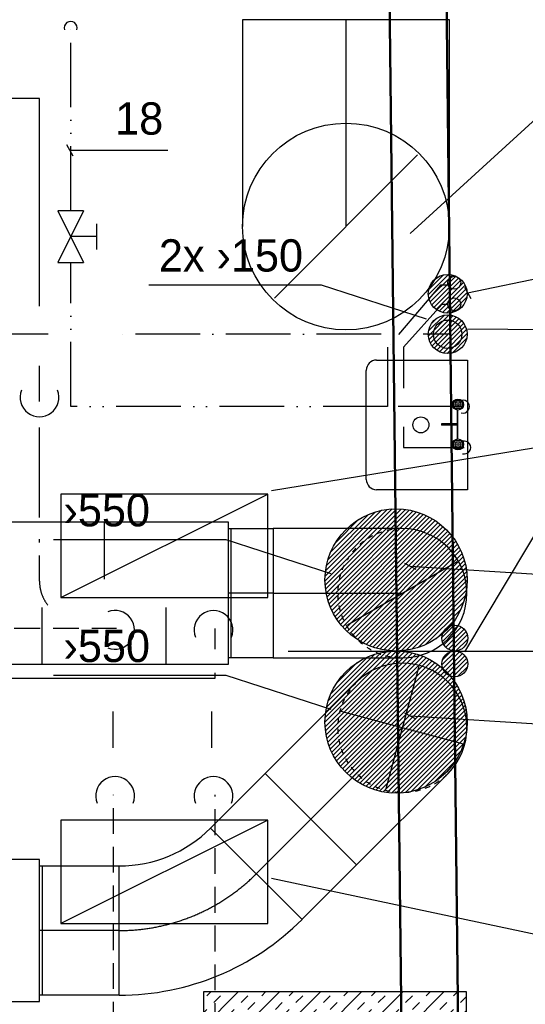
# Model space of a CAD drawing. Header units: millimetres. Extents: x 0 to 83248, y 0 to 52411.
# Tile 34 of 63: x 10811 to 12766, y 43587 to 47396. Entities that reach past the tile are written whole.
import ezdxf

# ---------------------------------------------------------------- set-up
doc = ezdxf.new("R2010")
doc.units = ezdxf.units.MM
doc.header["$LTSCALE"] = 50
doc.header["$MEASUREMENT"] = 0
doc.header["$PDMODE"] = 1
for name, pattern in [('2V-CENT', [23, 20, -1.5, 0, -1.5]), ('CENTERLINE', [27, 20, -3, 1, -3]), ('DASHED_2', [3, 2, -1]), ('V-GOMD', [0.8, 0.4, -0.4]), ('V-KU', [2, 1, 1]), ('V-KV', [2, 1, 1]), ('V-SPV', [7, 5, -1, 0, -1]), ('V-V', [2, 1, 1]), ('V-VV', [8, 5, -1, 0, -1, 0, -1])]:
    doc.linetypes.add(name, pattern=pattern)
doc.layers.get('0').update_dxf_attribs({"linetype": 'CONTINUOUS'})
doc.layers.get('DEFPOINTS').update_dxf_attribs({"linetype": 'CONTINUOUS'})
doc.layers.add('20605A200D001$0$A-WALL', color=7, linetype='CONTINUOUS', lineweight=13)
for name, color, linetype in [('UTSP', 4, 'CONTINUOUS'), ('UTSP_T', 1, 'CONTINUOUS'), ('V003', 7, 'CONTINUOUS'), ('V060-', 3, 'CONTINUOUS'), ('V061-', 1, 'CONTINUOUS'), ('V080-', 3, 'CONTINUOUS'), ('V081-', 1, 'CONTINUOUS'), ('V090-', 2, 'CONTINUOUS'), ('V091', 1, 'CONTINUOUS'), ('V100-', 6, 'CONTINUOUS'), ('V110-', 6, 'CONTINUOUS'), ('V111-', 1, 'CONTINUOUS')]:
    doc.layers.add(name, color=color, linetype=linetype)
doc.styles.add('FISO', font='fiso')
doc.styles.add('ISO', font='ISO')
doc.styles.add('SIMPLEX', font='SIMPLEX')

# ---------------------------------------------------------------- blocks, each defined once
blk = doc.blocks.new('CBOJ90_UB', base_point=(86107.5923, 31354.0769))
at = {"color": 0, "linetype": 'ByBlock'}
blk.add_line((86106.5923, 31354.0769), (86107.5923, 31354.0769), dxfattribs=at)
blk = doc.blocks.new('C90', base_point=(16233, 22618))
at = {"color": 0, "linetype": 'ByBlock'}
blk.add_circle((16233, 22618), 0.5, dxfattribs=at)
blk = doc.blocks.new('KBOJ90_UB', base_point=(86107.5923, 31354.0769))
at = {"color": 0, "linetype": 'ByBlock'}
for p, q in [((86107.5923, 31354.5769), (86106.5923, 31354.5769)), ((86106.5923, 31354.5769), (86106.5923, 31353.5769)), ((86106.5923, 31353.5769), (86107.5923, 31353.5769))]:
    blk.add_line(p, q, dxfattribs=at)
blk.add_blockref('C90', (86107.5923, 31354.0769), dxfattribs=at)
blk = doc.blocks.new('3BOJ90_UB', base_point=(86107.5923, 31354.0769))
blk.add_point((86106.5923, 31354.0769))
at = {"color": 0, "linetype": 'ByBlock'}
blk.add_blockref('KBOJ90_UB', (86107.5923, 31354.0769), dxfattribs=at)
at = {"color": 1, "linetype": '2V-CENT'}
blk.add_blockref('CBOJ90_UB', (86107.5923, 31354.0769), dxfattribs=at)
at = {"style": 'ISO', "flags": 3}
blk.add_attdef('0', (86107.5923, 31354.0769), '', height=1, dxfattribs=at)
blk = doc.blocks.new('FLC90', base_point=(0, 5))
at = {"color": 1}
blk.add_line((-0.3462, 4.6538), (0.3462, 5.3462), dxfattribs=at)
blk = doc.blocks.new('CBOJ45_P', base_point=(16236.0614, 22619.8368))
at = {"color": 0, "linetype": 'ByBlock'}
blk.add_arc((16235.4401, 22621.3368, 0.6865), 1.5, 270, 315, dxfattribs=at)
blk = doc.blocks.new('KBOJ45_P', base_point=(16236.0614, 22619.8368))
at = {"color": 0, "linetype": 'ByBlock'}
for p, q in [((16236.1472, 22620.6297), (16236.8543, 22619.9226)), ((16235.4401, 22619.3368, 0.6865), (16235.4401, 22620.3368, 0.6865))]:
    blk.add_line(p, q, dxfattribs=at)
for radius in [1, 2]:
    blk.add_arc((16235.4401, 22621.3368, 0.6865), radius, 270, 315, dxfattribs=at)
blk = doc.blocks.new('3BOJ45_P', base_point=(16236.0614, 22619.8368))
for p in [(16236.5008, 22620.2762), (16235.4401, 22619.8368)]:
    blk.add_point(p)
at = {"color": 0, "linetype": 'ByBlock'}
blk.add_blockref('KBOJ45_P', (16236.0614, 22619.8368), dxfattribs=at)
at = {"color": 1, "linetype": '2V-CENT'}
blk.add_blockref('CBOJ45_P', (16236.0614, 22619.8368), dxfattribs=at)
at = {"style": 'ISO', "flags": 3}
blk.add_attdef('0', (16236.0614, 22619.8368), '', height=1, dxfattribs=at)
blk = doc.blocks.new('FLCG90', base_point=(0, 3))
at = {"color": 1, "linetype": 'V-GOMD'}
blk.add_line((-0.3462, 2.6538), (0.3462, 3.3462), dxfattribs=at)
blk = doc.blocks.new('CBOJ90_NB', base_point=(86107.4022, 31352.2399))
at = {"color": 0, "linetype": 'ByBlock'}
blk.add_line((86106.4022, 31352.2399), (86107.4022, 31352.2399), dxfattribs=at)
blk = doc.blocks.new('LD_P')
for p, q in [((-0.5, 0.5), (-0.5, -0.5)), ((0.5, 0.5), (-0.5, 0.5)), ((0.5, -0.5), (0.5, 0.5)), ((-0.5, -0.5), (0.5, -0.5))]:
    blk.add_line(p, q)
at = {"color": 1}
for p, q in [((-0.3, 0.5), (-0.3, 0.1)), ((0.1, 0.5), (0.1, 0.1)), ((-0.1, -0.5), (-0.1, -0.1)), ((0.3, -0.5), (0.3, -0.1))]:
    blk.add_line(p, q, dxfattribs=at)
blk = doc.blocks.new('C3A', base_point=(16246, 22590.5))
at = {"color": 0, "linetype": 'ByBlock'}
blk.add_line((16247, 22590.5), (16246, 22590.5), dxfattribs=at)
blk = doc.blocks.new('K3A', base_point=(16246, 22590.5))
at = {"color": 0, "linetype": 'ByBlock'}
for p, q in [((16246, 22591), (16247, 22591)), ((16247, 22591), (16247, 22590)), ((16247, 22590), (16246, 22590))]:
    blk.add_line(p, q, dxfattribs=at)
blk = doc.blocks.new('33A', base_point=(16246, 22590.5))
blk.add_point((16247, 22590.5))
at = {"color": 0, "linetype": 'ByBlock'}
blk.add_blockref('K3A', (16246, 22590.5), dxfattribs=at)
at = {"color": 1, "linetype": '2V-CENT'}
blk.add_blockref('C3A', (16246, 22590.5), dxfattribs=at)
at = {"style": 'SIMPLEX', "flags": 3}
blk.add_attdef('0', (16246, 22590.5), '', height=1, dxfattribs=at)
blk = doc.blocks.new('VUN')
at = {"color": 0}
blk.add_circle((0, 0), 0.5, dxfattribs=at)
blk = doc.blocks.new('V4-UTSL1')
at = {"color": 0}
for p, q in [((-250.8, -401.9), (-250.8, -50)), ((-250.8, -50), (250.8, -50)), ((250.8, -50), (250.8, -401.9)), ((54.2, -87.2), (-57.2, -87.2)), ((-57.2, -90.2), (52.1, -90.2)), ((-55.1, -90.2), (54.5, -90.2)), ((-3.6, -90.2), (-3.6, -136.2)), ((0.6, -90.2), (0.6, -151)), ((-3.6, -136.2), (-3.6, -151)), ((-3.6, -151), (0.6, -151)), ((210.8, -441.9), (-210.8, -441.9))]:
    blk.add_line(p, q, dxfattribs=at)
for centre, radius in [((-78.7, -87.2), 21.4), ((-78.7, -87.2), 17.1), ((75.7, -87.2), 21.4), ((75.7, -87.2), 17.1), ((-78.7, -87.2), 10.7), ((-78.7, -87.2), 4.29), ((75.7, -87.2), 10.7), ((75.7, -87.2), 4.29), ((0, -230.8), 30.9)]:
    blk.add_circle(centre, radius, dxfattribs=at)
for centre, start, end in [((-210.8, -401.9), 180, 270), ((210.8, -401.9), 270, 360)]:
    blk.add_arc(centre, 40, start, end, dxfattribs=at)
blk = doc.blocks.new('R517')
at = {"color": 0}
for p, q in [((-1, 2), (1, 2)), ((0, 2), (0, 0)), ((-2, 1), (2, -1)), ((-2, -1), (2, 1)), ((-2, 1), (-2, -1)), ((2, -1), (2, 1))]:
    blk.add_line(p, q, dxfattribs=at)
blk = doc.blocks.new('*X165')
at = {"color": 0}
for p, q in [((12391.4, 46332.5), (12469.6, 46410.7)), ((12393.1, 46351.9), (12450.2, 46409)), ((12393.7, 46317.1), (12485, 46408.4)), ((12398.3, 46304.1), (12498, 46403.8)), ((12404.8, 46292.9), (12509.2, 46397.3)), ((12412.8, 46283.2), (12518.9, 46389.3)), ((12422.3, 46275.1), (12527.1, 46379.8)), ((12433.4, 46268.4), (12533.7, 46368.8)), ((12446.2, 46263.5), (12538.6, 46355.9)), ((12461.3, 46261), (12541.2, 46340.9)), ((12480, 46262), (12540.1, 46322.1)), ((12511.8, 46276.1), (12526, 46290.3))]:
    blk.add_line(p, q, dxfattribs=at)
blk = doc.blocks.new('*X166')
at = {"color": 0}
for p, q in [((12391.5, 46173.6), (12472, 46254)), ((12392.4, 46192.2), (12453.4, 46253.1)), ((12394.2, 46158.6), (12487, 46251.3)), ((12399.2, 46145.8), (12499.7, 46246.4)), ((12404.9, 46222.3), (12423.3, 46240.6)), ((12405.9, 46134.9), (12510.7, 46239.7)), ((12414.1, 46125.4), (12520.2, 46231.5)), ((12423.8, 46117.5), (12528.1, 46221.8)), ((12435.1, 46111.1), (12534.5, 46210.5)), ((12448.2, 46106.5), (12539.1, 46197.4)), ((12463.7, 46104.3), (12541.3, 46181.9)), ((12483.2, 46106.2), (12539.4, 46162.3))]:
    blk.add_line(p, q, dxfattribs=at)
blk = doc.blocks.new('*X168')
at = {"color": 0}
for p, q in [((11991.6, 44677.7), (12267.6, 44953.6)), ((11992.2, 44695.9), (12249.4, 44953.1)), ((11992.2, 44660.6), (12284.7, 44953)), ((11993.8, 44644.4), (12300.8, 44951.5)), ((11994.1, 44715.5), (12229.8, 44951.1)), ((11996.1, 44629.1), (12316.2, 44949.1)), ((11997.9, 44736.9), (12208.3, 44947.4)), ((11999.2, 44614.5), (12330.7, 44946)), ((12003, 44600.6), (12344.7, 44942.3)), ((12004.3, 44761), (12184.3, 44941)), ((12007.3, 44587.2), (12358, 44938)), ((12012.2, 44574.4), (12370.8, 44933.1)), ((12014.9, 44789.3), (12156, 44930.4)), ((12017.5, 44562.1), (12383.1, 44927.7)), ((12023.4, 44550.3), (12394.9, 44921.9)), ((12029.7, 44539), (12406.3, 44915.5)), ((12035.4, 44827.5), (12117.8, 44909.8)), ((12036.5, 44528.1), (12417.2, 44908.8)), ((12043.7, 44517.6), (12427.7, 44901.5)), ((12051.3, 44507.5), (12437.7, 44893.9)), ((12059.4, 44497.9), (12447.4, 44885.9)), ((12067.8, 44488.7), (12456.6, 44877.5)), ((12076.6, 44479.8), (12465.5, 44868.6)), ((12085.9, 44471.4), (12473.9, 44859.4)), ((12095.5, 44463.3), (12481.9, 44849.7)), ((12105.6, 44455.7), (12489.5, 44839.7)), ((12116.1, 44448.5), (12496.8, 44829.2)), ((12127, 44441.7), (12503.5, 44818.3)), ((12138.3, 44435.4), (12509.9, 44807)), ((12150.1, 44429.5), (12515.7, 44795.2)), ((12162.4, 44424.1), (12521.1, 44782.9)), ((12175.2, 44419.3), (12526, 44770.1)), ((12188.6, 44414.9), (12530.3, 44756.7)), ((12202.5, 44411.2), (12534.1, 44742.8)), ((12217.1, 44408.1), (12537.1, 44728.2)), ((12232.4, 44405.8), (12539.5, 44712.9)), ((12248.5, 44404.2), (12541, 44696.7)), ((12265.6, 44403.6), (12541.6, 44679.6)), ((12283.8, 44404.2), (12541.1, 44661.4)), ((12303.5, 44406.1), (12539.2, 44641.8)), ((12324.9, 44409.9), (12535.4, 44620.4)), ((12348.9, 44416.2), (12529, 44596.3)), ((12377.2, 44426.8), (12518.4, 44568)), ((12415.4, 44447.3), (12497.9, 44529.9))]:
    blk.add_line(p, q, dxfattribs=at)
blk = doc.blocks.new('*X169')
at = {"color": 0}
for p, q in [((11991.7, 45225.7), (12269.6, 45503.6)), ((11992.1, 45243.8), (12251.5, 45503.2)), ((11992.4, 45208.7), (12286.5, 45502.9)), ((11993.8, 45263.2), (12232, 45501.4)), ((11994, 45192.7), (12302.6, 45501.2)), ((11996.4, 45177.4), (12317.8, 45498.8)), ((11997.4, 45284.4), (12210.8, 45497.9)), ((11999.6, 45162.9), (12332.3, 45495.6)), ((12003.4, 45308.1), (12187.1, 45491.9)), ((12003.4, 45149), (12346.2, 45491.8)), ((12007.8, 45135.7), (12359.5, 45487.5)), ((12012.7, 45123), (12372.2, 45482.5)), ((12013.4, 45335.8), (12159.5, 45481.9)), ((12018.2, 45110.8), (12384.5, 45477.1)), ((12024.1, 45099), (12396.2, 45471.2)), ((12030.5, 45087.7), (12407.5, 45464.8)), ((12032.1, 45372.2), (12123.1, 45463.2)), ((12037.3, 45076.9), (12418.4, 45458)), ((12044.5, 45066.4), (12428.8, 45450.7)), ((12052.2, 45056.4), (12438.8, 45443)), ((12060.3, 45046.8), (12448.4, 45435)), ((12068.8, 45037.6), (12457.6, 45426.5)), ((12077.7, 45028.8), (12466.4, 45417.6)), ((12086.9, 45020.4), (12474.8, 45408.3)), ((12096.6, 45012.5), (12482.8, 45398.6)), ((12106.7, 45004.9), (12490.4, 45388.5)), ((12117.3, 44997.7), (12497.5, 45378)), ((12128.2, 44991), (12504.3, 45367)), ((12139.6, 44984.7), (12510.5, 45355.6)), ((12151.5, 44978.9), (12516.4, 45343.8)), ((12163.8, 44973.6), (12521.7, 45331.4)), ((12176.7, 44968.7), (12526.5, 45318.6)), ((12190.1, 44964.5), (12530.8, 45305.2)), ((12204.1, 44960.8), (12534.4, 45291.2)), ((12218.8, 44957.8), (12537.4, 45276.5)), ((12234.2, 44955.5), (12539.7, 45261.1)), ((12250.4, 44954.1), (12541.2, 45244.8)), ((12267.6, 44953.6), (12541.6, 45227.7)), ((12286, 44954.3), (12541, 45209.3)), ((12305.7, 44956.4), (12538.8, 45189.5)), ((12327.4, 44960.4), (12534.8, 45167.8)), ((12351.8, 44967.1), (12528.1, 45143.4)), ((12380.8, 44978.4), (12516.8, 45114.4)), ((12421.2, 45001.2), (12494.1, 45074))]:
    blk.add_line(p, q, dxfattribs=at)
blk = doc.blocks.new('*X170')
at = {"color": 0}
for p, q in [((12444, 44900.2), (12497.3, 44953.5)), ((12446.9, 44920.8), (12476.7, 44950.5)), ((12447.2, 44885.7), (12511.7, 44950.3)), ((12453.4, 44874.2), (12523.2, 44944)), ((12461.9, 44865.1), (12532.3, 44935.5)), ((12472.8, 44858.2), (12539.2, 44924.7)), ((12486.3, 44854.1), (12543.3, 44911.1)), ((12504.6, 44854.8), (12542.7, 44892.8))]:
    blk.add_line(p, q, dxfattribs=at)
blk = doc.blocks.new('*X171')
at = {"color": 0}
for p, q in [((12443.9, 45006.2), (12491.2, 45053.5)), ((12445.6, 44990.2), (12507.2, 45051.8)), ((12451, 44977.9), (12519.5, 45046.5)), ((12454.5, 45034.5), (12463, 45042.9)), ((12458.7, 44968), (12529.4, 45038.7)), ((12468.8, 44960.3), (12537.1, 45028.7)), ((12481.3, 44955.2), (12542.2, 45016.1)), ((12497.5, 44953.7), (12543.7, 44999.9))]:
    blk.add_line(p, q, dxfattribs=at)
blk = doc.blocks.new('*X279')
at = {"color": 0}
for p, q in [((11521.2, 42863.8), (12292.4, 43634.9)), ((11521.2, 43022.9), (12133.3, 43634.9)), ((11521.2, 43182), (11974.2, 43634.9)), ((11521.2, 43341), (11815.1, 43634.9)), ((11521.2, 43500.1), (11656, 43634.9)), ((11534.7, 43619.6), (11550, 43634.9)), ((11540, 42723.4), (12451.5, 43634.9)), ((11746.8, 43619.6), (11762.1, 43634.9)), ((11852.9, 43619.6), (11868.2, 43634.9)), ((12065, 43619.6), (12080.3, 43634.9)), ((12171.1, 43619.6), (12186.4, 43634.9)), ((12383.2, 43619.6), (12398.5, 43634.9)), ((12489.3, 43619.6), (12504.6, 43634.9)), ((11561.2, 43593.1), (11587.7, 43619.6)), ((11667.3, 43593.1), (11693.8, 43619.6)), ((11693.8, 43566.6), (11720.3, 43593.1)), ((11799.8, 43566.6), (11826.4, 43593.1)), ((11879.4, 43593.1), (11905.9, 43619.6)), ((11985.5, 43593.1), (12012, 43619.6)), ((12012, 43566.6), (12038.5, 43593.1)), ((12118, 43566.6), (12144.6, 43593.1)), ((12197.6, 43593.1), (12224.1, 43619.6)), ((12303.7, 43593.1), (12330.2, 43619.6)), ((12330.2, 43566.6), (12356.7, 43593.1)), ((12436.2, 43566.6), (12462.8, 43593.1)), ((12515.8, 43593.1), (12539, 43616.3)), ((11521.2, 43553.2), (11534.7, 43566.6)), ((11614.2, 43540.1), (11640.7, 43566.6)), ((11639, 42663.3), (12539, 43563.3)), ((11826.4, 43540.1), (11852.9, 43566.6)), ((11932.4, 43540.1), (11958.9, 43566.6)), ((12144.6, 43540.1), (12171.1, 43566.6)), ((12250.6, 43540.1), (12277.1, 43566.6)), ((12462.8, 43540.1), (12489.3, 43566.6)), ((11561.2, 43487.1), (11587.7, 43513.6)), ((11640.7, 43513.6), (11667.3, 43540.1)), ((11746.8, 43513.6), (11773.3, 43540.1)), ((11773.3, 43487.1), (11799.8, 43513.6)), ((11879.4, 43487.1), (11905.9, 43513.6)), ((11958.9, 43513.6), (11985.5, 43540.1)), ((12065, 43513.6), (12091.5, 43540.1)), ((12091.5, 43487.1), (12118, 43513.6)), ((12197.6, 43487.1), (12224.1, 43513.6)), ((12277.1, 43513.6), (12303.7, 43540.1)), ((12383.2, 43513.6), (12409.7, 43540.1)), ((12409.7, 43487.1), (12436.2, 43513.6)), ((12515.8, 43487.1), (12539, 43510.2)), ((11587.7, 43460.6), (11614.2, 43487.1)), ((11693.8, 43460.6), (11720.3, 43487.1)), ((11905.9, 43460.6), (11932.4, 43487.1)), ((12012, 43460.6), (12038.5, 43487.1)), ((12224.1, 43460.6), (12250.6, 43487.1)), ((12330.2, 43460.6), (12356.7, 43487.1)), ((11521.2, 43447.1), (11534.7, 43460.6)), ((11534.7, 43407.5), (11561.2, 43434)), ((11640.7, 43407.5), (11667.3, 43434)), ((11720.3, 43434), (11746.8, 43460.6)), ((11826.4, 43434), (11852.9, 43460.6)), ((11852.9, 43407.5), (11879.4, 43434)), ((11958.9, 43407.5), (11985.5, 43434)), ((12038.5, 43434), (12065, 43460.6)), ((12144.6, 43434), (12171.1, 43460.6)), ((12171.1, 43407.5), (12197.6, 43434)), ((12277.1, 43407.5), (12303.7, 43434)), ((12356.7, 43434), (12383.2, 43460.6)), ((12462.8, 43434), (12489.3, 43460.6)), ((12489.3, 43407.5), (12515.8, 43434)), ((11639, 42504.2), (12539, 43404.2)), ((11667.3, 43381), (11693.8, 43407.5)), ((11773.3, 43381), (11799.8, 43407.5)), ((11985.5, 43381), (12012, 43407.5)), ((12091.5, 43381), (12118, 43407.5)), ((12303.7, 43381), (12330.2, 43407.5)), ((12409.7, 43381), (12436.2, 43407.5)), ((11587.7, 43354.5), (11614.2, 43381)), ((11614.2, 43328), (11640.7, 43354.5)), ((11720.3, 43328), (11746.8, 43354.5)), ((11799.8, 43354.5), (11826.4, 43381)), ((11905.9, 43354.5), (11932.4, 43381)), ((11932.4, 43328), (11958.9, 43354.5)), ((12038.5, 43328), (12065, 43354.5)), ((12118, 43354.5), (12144.6, 43381)), ((12224.1, 43354.5), (12250.6, 43381)), ((12250.6, 43328), (12277.1, 43354.5)), ((12356.7, 43328), (12383.2, 43354.5)), ((12436.2, 43354.5), (12462.8, 43381)), ((11534.7, 43301.5), (11561.2, 43328)), ((11746.8, 43301.5), (11773.3, 43328)), ((11852.9, 43301.5), (11879.4, 43328)), ((12065, 43301.5), (12091.5, 43328)), ((12171.1, 43301.5), (12197.6, 43328)), ((12383.2, 43301.5), (12409.7, 43328)), ((12489.3, 43301.5), (12515.8, 43328)), ((11561.2, 43274.9), (11587.7, 43301.5)), ((11667.3, 43274.9), (11693.8, 43301.5)), ((11879.4, 43274.9), (11905.9, 43301.5)), ((11985.5, 43274.9), (12012, 43301.5)), ((12197.6, 43274.9), (12224.1, 43301.5)), ((12303.7, 43274.9), (12330.2, 43301.5)), ((12515.8, 43274.9), (12539, 43298.1)), ((11521.2, 43235), (11534.7, 43248.4)), ((11614.2, 43221.9), (11640.7, 43248.4)), ((11639, 42345.1), (12539, 43245.1)), ((11693.8, 43248.4), (11720.3, 43274.9)), ((11799.8, 43248.4), (11826.4, 43274.9)), ((11826.4, 43221.9), (11852.9, 43248.4)), ((11932.4, 43221.9), (11958.9, 43248.4)), ((12012, 43248.4), (12038.5, 43274.9)), ((12118, 43248.4), (12144.6, 43274.9)), ((12144.6, 43221.9), (12171.1, 43248.4)), ((12250.6, 43221.9), (12277.1, 43248.4)), ((12330.2, 43248.4), (12356.7, 43274.9)), ((12436.2, 43248.4), (12462.8, 43274.9)), ((12462.8, 43221.9), (12489.3, 43248.4)), ((11640.7, 43195.4), (11667.3, 43221.9)), ((11746.8, 43195.4), (11773.3, 43221.9)), ((11958.9, 43195.4), (11985.5, 43221.9)), ((12065, 43195.4), (12091.5, 43221.9)), ((12277.1, 43195.4), (12303.7, 43221.9)), ((12383.2, 43195.4), (12409.7, 43221.9)), ((11561.2, 43168.9), (11587.7, 43195.4)), ((11587.7, 43142.4), (11614.2, 43168.9)), ((11693.8, 43142.4), (11720.3, 43168.9)), ((11773.3, 43168.9), (11799.8, 43195.4)), ((11879.4, 43168.9), (11905.9, 43195.4)), ((11905.9, 43142.4), (11932.4, 43168.9)), ((12012, 43142.4), (12038.5, 43168.9)), ((12091.5, 43168.9), (12118, 43195.4)), ((12197.6, 43168.9), (12224.1, 43195.4)), ((12224.1, 43142.4), (12250.6, 43168.9)), ((12330.2, 43142.4), (12356.7, 43168.9)), ((12409.7, 43168.9), (12436.2, 43195.4)), ((12515.8, 43168.9), (12539, 43192)), ((11521.2, 43128.9), (11534.7, 43142.4)), ((11720.3, 43115.8), (11746.8, 43142.4)), ((11826.4, 43115.8), (11852.9, 43142.4)), ((12038.5, 43115.8), (12065, 43142.4)), ((12144.6, 43115.8), (12171.1, 43142.4)), ((12356.7, 43115.8), (12383.2, 43142.4)), ((12462.8, 43115.8), (12489.3, 43142.4)), ((11534.7, 43089.3), (11561.2, 43115.8)), ((11640.7, 43089.3), (11667.3, 43115.8)), ((11667.3, 43062.8), (11693.8, 43089.3)), ((11773.3, 43062.8), (11799.8, 43089.3)), ((11852.9, 43089.3), (11879.4, 43115.8)), ((11958.9, 43089.3), (11985.5, 43115.8)), ((11985.5, 43062.8), (12012, 43089.3)), ((12091.5, 43062.8), (12118, 43089.3)), ((12171.1, 43089.3), (12197.6, 43115.8)), ((12277.1, 43089.3), (12303.7, 43115.8)), ((12303.7, 43062.8), (12330.2, 43089.3)), ((12409.7, 43062.8), (12436.2, 43089.3)), ((12489.3, 43089.3), (12515.8, 43115.8)), ((11587.7, 43036.3), (11614.2, 43062.8)), ((11639, 42186), (12539, 43086)), ((11799.8, 43036.3), (11826.4, 43062.8)), ((11905.9, 43036.3), (11932.4, 43062.8)), ((12118, 43036.3), (12144.6, 43062.8)), ((12224.1, 43036.3), (12250.6, 43062.8)), ((12436.2, 43036.3), (12462.8, 43062.8)), ((11614.2, 43009.8), (11640.7, 43036.3)), ((11720.3, 43009.8), (11746.8, 43036.3)), ((11932.4, 43009.8), (11958.9, 43036.3)), ((12038.5, 43009.8), (12065, 43036.3)), ((12250.6, 43009.8), (12277.1, 43036.3)), ((12356.7, 43009.8), (12383.2, 43036.3)), ((11534.7, 42983.3), (11561.2, 43009.8)), ((11561.2, 42956.7), (11587.7, 42983.3)), ((11667.3, 42956.7), (11693.8, 42983.3)), ((11746.8, 42983.3), (11773.3, 43009.8)), ((11852.9, 42983.3), (11879.4, 43009.8)), ((11879.4, 42956.7), (11905.9, 42983.3)), ((11985.5, 42956.7), (12012, 42983.3)), ((12065, 42983.3), (12091.5, 43009.8)), ((12171.1, 42983.3), (12197.6, 43009.8)), ((12197.6, 42956.7), (12224.1, 42983.3)), ((12303.7, 42956.7), (12330.2, 42983.3)), ((12383.2, 42983.3), (12409.7, 43009.8)), ((12489.3, 42983.3), (12515.8, 43009.8)), ((12515.8, 42956.7), (12539, 42979.9)), ((11693.8, 42930.2), (11720.3, 42956.7)), ((11799.8, 42930.2), (11826.4, 42956.7)), ((12012, 42930.2), (12038.5, 42956.7)), ((12118, 42930.2), (12144.6, 42956.7)), ((12330.2, 42930.2), (12356.7, 42956.7)), ((12436.2, 42930.2), (12462.8, 42956.7)), ((11521.2, 42916.8), (11534.7, 42930.2)), ((11614.2, 42903.7), (11640.7, 42930.2)), ((11639, 42026.9), (12539, 42926.9)), ((11640.7, 42877.2), (11667.3, 42903.7)), ((11746.8, 42877.2), (11773.3, 42903.7)), ((11826.4, 42903.7), (11852.9, 42930.2)), ((11932.4, 42903.7), (11958.9, 42930.2)), ((11958.9, 42877.2), (11985.5, 42903.7)), ((12065, 42877.2), (12091.5, 42903.7)), ((12144.6, 42903.7), (12171.1, 42930.2)), ((12250.6, 42903.7), (12277.1, 42930.2)), ((12277.1, 42877.2), (12303.7, 42903.7)), ((12383.2, 42877.2), (12409.7, 42903.7)), ((12462.8, 42903.7), (12489.3, 42930.2)), ((11561.2, 42850.7), (11587.7, 42877.2)), ((11773.3, 42850.7), (11799.8, 42877.2)), ((11879.4, 42850.7), (11905.9, 42877.2)), ((12091.5, 42850.7), (12118, 42877.2)), ((12197.6, 42850.7), (12224.1, 42877.2)), ((12409.7, 42850.7), (12436.2, 42877.2)), ((12515.8, 42850.7), (12539, 42873.8)), ((11521.2, 42810.7), (11534.7, 42824.2)), ((11587.7, 42824.2), (11614.2, 42850.7)), ((11693.8, 42824.2), (11720.3, 42850.7)), ((11720.3, 42797.6), (11746.8, 42824.2)), ((11826.4, 42797.6), (11852.9, 42824.2)), ((11905.9, 42824.2), (11932.4, 42850.7)), ((12012, 42824.2), (12038.5, 42850.7)), ((12038.5, 42797.6), (12065, 42824.2)), ((12144.6, 42797.6), (12171.1, 42824.2)), ((12224.1, 42824.2), (12250.6, 42850.7)), ((12330.2, 42824.2), (12356.7, 42850.7)), ((12356.7, 42797.6), (12383.2, 42824.2)), ((12462.8, 42797.6), (12489.3, 42824.2)), ((11534.7, 42771.1), (11561.2, 42797.6)), ((11640.7, 42771.1), (11667.3, 42797.6)), ((11852.9, 42771.1), (11879.4, 42797.6)), ((11958.9, 42771.1), (11985.5, 42797.6)), ((12171.1, 42771.1), (12197.6, 42797.6)), ((12277.1, 42771.1), (12303.7, 42797.6)), ((12489.3, 42771.1), (12515.8, 42797.6)), ((11593, 42723.4), (11614.2, 42744.6)), ((11667.3, 42744.6), (11693.8, 42771.1)), ((11773.3, 42744.6), (11799.8, 42771.1)), ((11799.8, 42718.1), (11826.4, 42744.6)), ((11830, 42058.9), (12539, 42767.8)), ((11905.9, 42718.1), (11932.4, 42744.6)), ((11985.5, 42744.6), (12012, 42771.1)), ((12091.5, 42744.6), (12118, 42771.1)), ((12118, 42718.1), (12144.6, 42744.6)), ((12224.1, 42718.1), (12250.6, 42744.6)), ((12303.7, 42744.6), (12330.2, 42771.1)), ((12409.7, 42744.6), (12436.2, 42771.1)), ((12436.2, 42718.1), (12462.8, 42744.6)), ((11639, 42716.3), (11640.7, 42718.1)), ((11720.3, 42691.6), (11746.8, 42718.1)), ((11932.4, 42691.6), (11958.9, 42718.1)), ((12038.5, 42691.6), (12065, 42718.1)), ((12250.6, 42691.6), (12277.1, 42718.1)), ((12356.7, 42691.6), (12383.2, 42718.1)), ((11746.8, 42665.1), (11773.3, 42691.6)), ((11852.9, 42665.1), (11879.4, 42691.6)), ((12065, 42665.1), (12091.5, 42691.6)), ((12171.1, 42665.1), (12197.6, 42691.6)), ((12383.2, 42665.1), (12409.7, 42691.6)), ((12489.3, 42665.1), (12515.8, 42691.6)), ((11667.3, 42638.5), (11693.8, 42665.1)), ((11693.8, 42612), (11720.3, 42638.5)), ((11799.8, 42612), (11826.4, 42638.5)), ((11879.4, 42638.5), (11905.9, 42665.1)), ((11985.5, 42638.5), (12012, 42665.1)), ((12012, 42612), (12038.5, 42638.5)), ((12118, 42612), (12144.6, 42638.5)), ((12197.6, 42638.5), (12224.1, 42665.1)), ((12303.7, 42638.5), (12330.2, 42665.1)), ((12330.2, 42612), (12356.7, 42638.5)), ((12436.2, 42612), (12462.8, 42638.5)), ((12515.8, 42638.5), (12539, 42661.7)), ((11639, 42610.2), (11640.7, 42612)), ((11826.4, 42585.5), (11852.9, 42612)), ((11932.4, 42585.5), (11958.9, 42612)), ((11989.1, 42058.8), (12539, 42608.7)), ((12144.6, 42585.5), (12171.1, 42612)), ((12250.6, 42585.5), (12277.1, 42612)), ((12462.8, 42585.5), (12489.3, 42612)), ((11640.7, 42559), (11667.3, 42585.5)), ((11746.8, 42559), (11773.3, 42585.5)), ((11773.3, 42532.5), (11799.8, 42559)), ((11879.4, 42532.5), (11905.9, 42559)), ((11958.9, 42559), (11985.5, 42585.5)), ((12065, 42559), (12091.5, 42585.5)), ((12091.5, 42532.5), (12118, 42559)), ((12197.6, 42532.5), (12224.1, 42559)), ((12277.1, 42559), (12303.7, 42585.5)), ((12383.2, 42559), (12409.7, 42585.5)), ((12409.7, 42532.5), (12436.2, 42559)), ((12515.8, 42532.5), (12539, 42555.6)), ((11693.8, 42506), (11720.3, 42532.5)), ((11905.9, 42506), (11932.4, 42532.5)), ((12012, 42506), (12038.5, 42532.5)), ((12224.1, 42506), (12250.6, 42532.5)), ((12330.2, 42506), (12356.7, 42532.5)), ((11640.7, 42452.9), (11667.3, 42479.4)), ((11720.3, 42479.4), (11746.8, 42506)), ((11826.4, 42479.4), (11852.9, 42506)), ((11852.9, 42452.9), (11879.4, 42479.4)), ((11958.9, 42452.9), (11985.5, 42479.4)), ((12038.5, 42479.4), (12065, 42506)), ((12144.6, 42479.4), (12171.1, 42506)), ((12171.1, 42452.9), (12197.6, 42479.4)), ((12277.1, 42452.9), (12303.7, 42479.4)), ((12356.7, 42479.4), (12383.2, 42506)), ((12462.8, 42479.4), (12489.3, 42506)), ((12489.3, 42452.9), (12515.8, 42479.4)), ((11667.3, 42426.4), (11693.8, 42452.9)), ((11773.3, 42426.4), (11799.8, 42452.9)), ((11985.5, 42426.4), (12012, 42452.9)), ((12091.5, 42426.4), (12118, 42452.9)), ((12148.2, 42058.8), (12539, 42449.6)), ((12303.7, 42426.4), (12330.2, 42452.9)), ((12409.7, 42426.4), (12436.2, 42452.9)), ((11799.8, 42399.9), (11826.4, 42426.4)), ((11905.9, 42399.9), (11932.4, 42426.4)), ((12118, 42399.9), (12144.6, 42426.4)), ((12224.1, 42399.9), (12250.6, 42426.4)), ((12436.2, 42399.9), (12462.8, 42426.4)), ((11639, 42398.1), (11640.7, 42399.9)), ((11720.3, 42373.4), (11746.8, 42399.9)), ((11746.8, 42346.9), (11773.3, 42373.4)), ((11852.9, 42346.9), (11879.4, 42373.4)), ((11932.4, 42373.4), (11958.9, 42399.9)), ((12038.5, 42373.4), (12065, 42399.9)), ((12065, 42346.9), (12091.5, 42373.4)), ((12171.1, 42346.9), (12197.6, 42373.4)), ((12250.6, 42373.4), (12277.1, 42399.9)), ((12356.7, 42373.4), (12383.2, 42399.9)), ((12383.2, 42346.9), (12409.7, 42373.4)), ((12489.3, 42346.9), (12515.8, 42373.4)), ((11667.3, 42320.3), (11693.8, 42346.9)), ((11879.4, 42320.3), (11905.9, 42346.9)), ((11985.5, 42320.3), (12012, 42346.9)), ((12197.6, 42320.3), (12224.1, 42346.9)), ((12303.7, 42320.3), (12330.2, 42346.9)), ((12515.8, 42320.3), (12539, 42343.5)), ((11639, 42292), (11640.7, 42293.8)), ((11693.8, 42293.8), (11720.3, 42320.3)), ((11799.8, 42293.8), (11826.4, 42320.3)), ((11826.4, 42267.3), (11852.9, 42293.8)), ((11932.4, 42267.3), (11958.9, 42293.8)), ((12012, 42293.8), (12038.5, 42320.3)), ((12118, 42293.8), (12144.6, 42320.3)), ((12144.6, 42267.3), (12171.1, 42293.8)), ((12250.6, 42267.3), (12277.1, 42293.8)), ((12307.3, 42058.8), (12539, 42290.5)), ((12330.2, 42293.8), (12356.7, 42320.3)), ((12436.2, 42293.8), (12462.8, 42320.3)), ((12462.8, 42267.3), (12489.3, 42293.8)), ((11640.7, 42240.8), (11667.3, 42267.3)), ((11746.8, 42240.8), (11773.3, 42267.3)), ((11958.9, 42240.8), (11985.5, 42267.3)), ((12065, 42240.8), (12091.5, 42267.3)), ((12277.1, 42240.8), (12303.7, 42267.3)), ((12383.2, 42240.8), (12409.7, 42267.3)), ((11693.8, 42187.8), (11720.3, 42214.3)), ((11773.3, 42214.3), (11799.8, 42240.8)), ((11879.4, 42214.3), (11905.9, 42240.8)), ((11905.9, 42187.8), (11932.4, 42214.3)), ((12012, 42187.8), (12038.5, 42214.3)), ((12091.5, 42214.3), (12118, 42240.8)), ((12197.6, 42214.3), (12224.1, 42240.8)), ((12224.1, 42187.8), (12250.6, 42214.3)), ((12330.2, 42187.8), (12356.7, 42214.3)), ((12409.7, 42214.3), (12436.2, 42240.8)), ((12515.8, 42214.3), (12539, 42237.4)), ((11720.3, 42161.2), (11746.8, 42187.8)), ((11826.4, 42161.2), (11852.9, 42187.8)), ((12038.5, 42161.2), (12065, 42187.8)), ((12144.6, 42161.2), (12171.1, 42187.8)), ((12356.7, 42161.2), (12383.2, 42187.8)), ((12462.8, 42161.2), (12489.3, 42187.8)), ((11640.7, 42134.7), (11667.3, 42161.2)), ((11667.3, 42108.2), (11693.8, 42134.7)), ((11773.3, 42108.2), (11799.8, 42134.7)), ((11852.9, 42134.7), (11879.4, 42161.2)), ((11958.9, 42134.7), (11985.5, 42161.2)), ((11985.5, 42108.2), (12012, 42134.7)), ((12091.5, 42108.2), (12118, 42134.7)), ((12171.1, 42134.7), (12197.6, 42161.2)), ((12277.1, 42134.7), (12303.7, 42161.2)), ((12303.7, 42108.2), (12330.2, 42134.7)), ((12409.7, 42108.2), (12436.2, 42134.7)), ((12489.3, 42134.7), (12515.8, 42161.2)), ((11799.8, 42081.7), (11826.4, 42108.2)), ((11905.9, 42081.7), (11932.4, 42108.2)), ((12118, 42081.7), (12144.6, 42108.2)), ((12224.1, 42081.7), (12250.6, 42108.2)), ((12436.2, 42081.7), (12462.8, 42108.2)), ((12466.4, 42058.8), (12539, 42131.4)), ((11639, 42079.9), (11640.7, 42081.7)), ((11724, 42058.9), (11746.8, 42081.7)), ((11936.1, 42058.8), (11958.9, 42081.7)), ((12042.2, 42058.8), (12065, 42081.7)), ((12254.3, 42058.8), (12277.1, 42081.7)), ((12360.4, 42058.8), (12383.2, 42081.7)), ((11667.3, 42002.1), (11693.8, 42028.7)), ((12493.8, 42033.2), (12515.8, 42055.2)), ((12515.8, 42002.1), (12539, 42025.3)), ((11639, 41973.8), (11640.7, 41975.6)), ((11640.7, 41922.6), (11667.3, 41949.1)), ((11693.8, 41975.6), (11693.8, 41975.6)), ((12493.8, 41927.1), (12539, 41972.3)), ((11639, 41867.8), (11693.8, 41922.6)), ((12515.8, 41896.1), (12539, 41919.2)), ((11693.8, 41869.6), (11693.8, 41869.6)), ((11639, 41708.7), (11789.1, 41858.9)), ((11639, 41549.6), (11948.2, 41858.8)), ((11639, 41390.5), (12107.3, 41858.8)), ((11639, 41231.4), (12266.4, 41858.8)), ((11640.7, 41816.5), (11667.3, 41843)), ((11701.6, 41134.9), (12425.5, 41858.8)), ((11720.3, 41843), (11736.1, 41858.9)), ((11826.4, 41843), (11842.2, 41858.9)), ((11852.9, 41816.5), (11879.4, 41843)), ((11958.9, 41816.5), (11985.5, 41843)), ((12038.5, 41843), (12054.3, 41858.8)), ((12144.6, 41843), (12160.4, 41858.8)), ((12171.1, 41816.5), (12197.6, 41843)), ((12277.1, 41816.5), (12303.7, 41843)), ((12356.7, 41843), (12372.5, 41858.8)), ((12462.8, 41843), (12478.6, 41858.8)), ((12489.3, 41816.5), (12515.8, 41843)), ((11667.3, 41790), (11693.8, 41816.5)), ((11773.3, 41790), (11799.8, 41816.5)), ((11860.7, 41134.9), (12539, 41813.2)), ((11985.5, 41790), (12012, 41816.5)), ((12091.5, 41790), (12118, 41816.5)), ((12303.7, 41790), (12330.2, 41816.5)), ((12409.7, 41790), (12436.2, 41816.5)), ((11639, 41761.7), (11640.7, 41763.5)), ((11720.3, 41737), (11746.8, 41763.5)), ((11799.8, 41763.5), (11826.4, 41790)), ((11905.9, 41763.5), (11932.4, 41790)), ((11932.4, 41737), (11958.9, 41763.5)), ((12038.5, 41737), (12065, 41763.5)), ((12118, 41763.5), (12144.6, 41790)), ((12224.1, 41763.5), (12250.6, 41790)), ((12250.6, 41737), (12277.1, 41763.5)), ((12356.7, 41737), (12383.2, 41763.5)), ((12436.2, 41763.5), (12462.8, 41790)), ((11746.8, 41710.5), (11773.3, 41737)), ((11852.9, 41710.5), (11879.4, 41737)), ((12065, 41710.5), (12091.5, 41737)), ((12171.1, 41710.5), (12197.6, 41737)), ((12383.2, 41710.5), (12409.7, 41737)), ((12489.3, 41710.5), (12515.8, 41737)), ((11667.3, 41683.9), (11693.8, 41710.5)), ((11693.8, 41657.4), (11720.3, 41683.9)), ((11799.8, 41657.4), (11826.4, 41683.9)), ((11879.4, 41683.9), (11905.9, 41710.5)), ((11985.5, 41683.9), (12012, 41710.5)), ((12012, 41657.4), (12038.5, 41683.9)), ((12118, 41657.4), (12144.6, 41683.9)), ((12197.6, 41683.9), (12224.1, 41710.5)), ((12303.7, 41683.9), (12330.2, 41710.5)), ((12330.2, 41657.4), (12356.7, 41683.9)), ((12436.2, 41657.4), (12462.8, 41683.9)), ((12515.8, 41683.9), (12539, 41707.1)), ((11639, 41655.6), (11640.7, 41657.4)), ((11826.4, 41630.9), (11852.9, 41657.4)), ((11932.4, 41630.9), (11958.9, 41657.4)), ((12019.8, 41134.9), (12539, 41654.1)), ((12144.6, 41630.9), (12171.1, 41657.4)), ((12250.6, 41630.9), (12277.1, 41657.4)), ((12462.8, 41630.9), (12489.3, 41657.4)), ((11640.7, 41604.4), (11667.3, 41630.9)), ((11746.8, 41604.4), (11773.3, 41630.9)), ((11773.3, 41577.9), (11799.8, 41604.4)), ((11879.4, 41577.9), (11905.9, 41604.4)), ((11958.9, 41604.4), (11985.5, 41630.9)), ((12065, 41604.4), (12091.5, 41630.9)), ((12091.5, 41577.9), (12118, 41604.4)), ((12197.6, 41577.9), (12224.1, 41604.4)), ((12277.1, 41604.4), (12303.7, 41630.9)), ((12383.2, 41604.4), (12409.7, 41630.9)), ((12409.7, 41577.9), (12436.2, 41604.4)), ((12515.8, 41577.9), (12539, 41601)), ((11693.8, 41551.4), (11720.3, 41577.9)), ((11905.9, 41551.4), (11932.4, 41577.9)), ((12012, 41551.4), (12038.5, 41577.9)), ((12224.1, 41551.4), (12250.6, 41577.9)), ((12330.2, 41551.4), (12356.7, 41577.9)), ((11640.7, 41498.3), (11667.3, 41524.8)), ((11720.3, 41524.8), (11746.8, 41551.4)), ((11826.4, 41524.8), (11852.9, 41551.4)), ((11852.9, 41498.3), (11879.4, 41524.8)), ((11958.9, 41498.3), (11985.5, 41524.8)), ((12038.5, 41524.8), (12065, 41551.4)), ((12144.6, 41524.8), (12171.1, 41551.4)), ((12171.1, 41498.3), (12197.6, 41524.8)), ((12277.1, 41498.3), (12303.7, 41524.8)), ((12356.7, 41524.8), (12383.2, 41551.4)), ((12462.8, 41524.8), (12489.3, 41551.4)), ((12489.3, 41498.3), (12515.8, 41524.8)), ((11667.3, 41471.8), (11693.8, 41498.3)), ((11773.3, 41471.8), (11799.8, 41498.3)), ((11985.5, 41471.8), (12012, 41498.3)), ((12091.5, 41471.8), (12118, 41498.3)), ((12178.9, 41134.9), (12539, 41495)), ((12303.7, 41471.8), (12330.2, 41498.3)), ((12409.7, 41471.8), (12436.2, 41498.3)), ((11799.8, 41445.3), (11826.4, 41471.8)), ((11905.9, 41445.3), (11932.4, 41471.8)), ((12118, 41445.3), (12144.6, 41471.8)), ((12224.1, 41445.3), (12250.6, 41471.8)), ((12436.2, 41445.3), (12462.8, 41471.8)), ((11639, 41443.5), (11640.7, 41445.3)), ((11720.3, 41418.8), (11746.8, 41445.3)), ((11746.8, 41392.3), (11773.3, 41418.8)), ((11852.9, 41392.3), (11879.4, 41418.8)), ((11932.4, 41418.8), (11958.9, 41445.3)), ((12038.5, 41418.8), (12065, 41445.3)), ((12065, 41392.3), (12091.5, 41418.8)), ((12171.1, 41392.3), (12197.6, 41418.8)), ((12250.6, 41418.8), (12277.1, 41445.3)), ((12356.7, 41418.8), (12383.2, 41445.3)), ((12383.2, 41392.3), (12409.7, 41418.8)), ((12489.3, 41392.3), (12515.8, 41418.8)), ((11667.3, 41365.7), (11693.8, 41392.3)), ((11879.4, 41365.7), (11905.9, 41392.3)), ((11985.5, 41365.7), (12012, 41392.3)), ((12197.6, 41365.7), (12224.1, 41392.3)), ((12303.7, 41365.7), (12330.2, 41392.3)), ((12515.8, 41365.7), (12539, 41388.9)), ((11639, 41337.4), (11640.7, 41339.2)), ((11693.8, 41339.2), (11720.3, 41365.7)), ((11799.8, 41339.2), (11826.4, 41365.7)), ((11826.4, 41312.7), (11852.9, 41339.2)), ((11932.4, 41312.7), (11958.9, 41339.2)), ((12012, 41339.2), (12038.5, 41365.7)), ((12118, 41339.2), (12144.6, 41365.7)), ((12144.6, 41312.7), (12171.1, 41339.2)), ((12250.6, 41312.7), (12277.1, 41339.2)), ((12330.2, 41339.2), (12356.7, 41365.7)), ((12338, 41134.9), (12539, 41335.9)), ((12436.2, 41339.2), (12462.8, 41365.7)), ((12462.8, 41312.7), (12489.3, 41339.2)), ((11640.7, 41286.2), (11667.3, 41312.7)), ((11746.8, 41286.2), (11773.3, 41312.7)), ((11958.9, 41286.2), (11985.5, 41312.7)), ((12065, 41286.2), (12091.5, 41312.7)), ((12277.1, 41286.2), (12303.7, 41312.7)), ((12383.2, 41286.2), (12409.7, 41312.7)), ((11693.8, 41233.2), (11720.3, 41259.7)), ((11773.3, 41259.7), (11799.8, 41286.2)), ((11879.4, 41259.7), (11905.9, 41286.2)), ((11905.9, 41233.2), (11932.4, 41259.7)), ((12012, 41233.2), (12038.5, 41259.7)), ((12091.5, 41259.7), (12118, 41286.2)), ((12197.6, 41259.7), (12224.1, 41286.2)), ((12224.1, 41233.2), (12250.6, 41259.7)), ((12330.2, 41233.2), (12356.7, 41259.7)), ((12409.7, 41259.7), (12436.2, 41286.2)), ((12515.8, 41259.7), (12539, 41282.8)), ((11720.3, 41206.6), (11746.8, 41233.2)), ((11826.4, 41206.6), (11852.9, 41233.2)), ((12038.5, 41206.6), (12065, 41233.2)), ((12144.6, 41206.6), (12171.1, 41233.2)), ((12356.7, 41206.6), (12383.2, 41233.2)), ((12462.8, 41206.6), (12489.3, 41233.2)), ((11640.7, 41180.1), (11667.3, 41206.6)), ((11852.9, 41180.1), (11879.4, 41206.6)), ((11958.9, 41180.1), (11985.5, 41206.6)), ((12171.1, 41180.1), (12197.6, 41206.6)), ((12277.1, 41180.1), (12303.7, 41206.6)), ((12489.3, 41180.1), (12515.8, 41206.6)), ((11667.3, 41153.6), (11693.8, 41180.1)), ((11773.3, 41153.6), (11799.8, 41180.1)), ((11807.7, 41134.9), (11826.4, 41153.6)), ((11913.7, 41134.9), (11932.4, 41153.6)), ((11985.5, 41153.6), (12012, 41180.1)), ((12091.5, 41153.6), (12118, 41180.1)), ((12125.9, 41134.9), (12144.6, 41153.6)), ((12231.9, 41134.9), (12250.6, 41153.6)), ((12303.7, 41153.6), (12330.2, 41180.1)), ((12409.7, 41153.6), (12436.2, 41180.1)), ((12444.1, 41134.9), (12462.8, 41153.6)), ((12497.1, 41134.9), (12539, 41176.8))]:
    blk.add_line(p, q, dxfattribs=at)
blk = doc.blocks.new('20605A200D001$0$VT- 965303 - VT- 965303-339533-P05')
at = {"layer": '20605A200D001$0$A-WALL', "lineweight": 50}
for p, q in [((27988.2, 40153.5), (27927.1, 45488.1)), ((27707.1, 45485.6), (27768.2, 40151))]:
    blk.add_line(p, q, dxfattribs=at)
blk = doc.blocks.new('20605A200D001')
at = {"layer": '20605A200D001$0$A-WALL'}
blk.add_blockref('20605A200D001$0$VT- 965303 - VT- 965303-339533-P05', (0, 0), dxfattribs=at)

msp = doc.modelspace()

# ---------------------------------------------------------------- linework, layer by layer
at = {"layer": 'DEFPOINTS', "color": 0, "linetype": 'ByBlock'}
for p in [(12466.33, 46179.24), (12266.64, 45228.61, 250)]:
    msp.add_point(p, dxfattribs=at)
at = {"layer": 'UTSP', "linetype": 'CENTERLINE'}
msp.add_line((11848.94, 44953.58), (17724.08, 44953.58), dxfattribs=at)
at = {"layer": 'UTSP'}
for centre, radius in [((12466.33, 46335.79), 75), ((12466.33, 46179.24), 75), ((12266.64, 45228.61, 250), 275), ((12493.84, 45003.58), 50), ((12266.64, 44678.63, 250), 275), ((12493.84, 44903.58), 50)]:
    msp.add_circle(centre, radius, dxfattribs=at)
at = {"layer": 'UTSP_T'}
for p, q in [((11310.71, 46370.43), (11976.69, 46370.43)), ((11976.69, 46370.43), (12383.6, 46238.94)), ((12921.43, 45604.49), (12531, 44950.94)), ((10941.74, 45384.63), (11607.71, 45384.63)), ((11607.71, 45384.63), (12014.62, 45253.14)), ((10941.74, 44859.82), (11607.71, 44859.82)), ((11607.71, 44859.82), (12014.62, 44728.32))]:
    msp.add_line(p, q, dxfattribs=at)
at = {"layer": 'V060-', "linetype": 'Continuous'}
for p, q in [((11627.83, 45427.2, 250), (11790.97, 45427.2, 250)), ((11790.97, 44927.2, 250), (11627.83, 44927.2, 250)), ((11548.46, 44267.78, 250), (11760.59, 44479.91, 250)), ((10897.27, 44122.39), (11195.83, 44122.39)), ((12114.14, 44126.36, 250), (11902.01, 43914.22, 250)), ((11195.83, 43622.39), (10897.27, 43622.39))]:
    msp.add_line(p, q, dxfattribs=at)
at = {"layer": 'V060-', "linetype": 'ByBlock'}
for p, q in [((12290.79, 45427.2, 250), (11790.79, 45427.2, 250)), ((11790.79, 45427.2, 250), (11790.79, 44927.2, 250)), ((11790.79, 44927.2, 250), (12290.79, 44927.2, 250)), ((12114.01, 44833.33, 250), (11760.46, 44479.78, 250)), ((11760.46, 44479.78, 250), (12114.01, 44126.22, 250)), ((12114.01, 44126.22, 250), (12467.56, 44479.78, 250))]:
    msp.add_line(p, q, dxfattribs=at)
at = {"layer": 'V060-', "color": 1, "linetype": '2V-CENT'}
for p, q in [((11790.97, 45177.2, 250), (11627.83, 45177.2, 250)), ((11937.36, 44303.13, 250), (11725.23, 44091, 250)), ((11195.83, 43872.39), (10897.27, 43872.39))]:
    msp.add_line(p, q, dxfattribs=at)
at = {"layer": 'V060-', "color": 1}
for points in [[(11638.96, 43634.94), (11521.24, 43634.94), (11521.24, 42723.4), (11638.96, 42723.4)], [(11638.96, 41134.94), (12538.96, 41134.94), (12538.96, 43634.94), (11638.96, 43634.94)]]:
    msp.add_lwpolyline(points, dxfattribs=at)
at = {"layer": 'V060-', "linetype": 'V-GOMD'}
for centre, start, end in [((12290.79, 45177.2, 250), 89.99993, 269.99993), ((12290.79, 44656.55, 250), 134.99993, 314.99993)]:
    msp.add_arc(centre, 250, start, end, dxfattribs=at)
at = {"layer": 'V060-', "linetype": 'ByBlock'}
for centre, start, end in [((12290.79, 45177.2, 250), 269.99993, 449.99993), ((12290.79, 44656.55, 250), 314.99993, 494.99993)]:
    msp.add_arc(centre, 250, start, end, dxfattribs=at)
at = {"layer": 'V061-'}
for p, q in [((12320.85, 46569.38), (13159.24, 47334.09)), ((12298.66, 45292.9), (12343.04, 45269.88)), ((12320.85, 45281.39), (13209.42, 45226.8)), ((12298.66, 44713.94), (12343.04, 44690.91)), ((12320.85, 44702.42), (13209.42, 44647.83))]:
    msp.add_line(p, q, dxfattribs=at)
at = {"layer": 'V080-', "linetype": 'V-VV'}
for p, q in [((11008.13, 46657.02), (11008.13, 47364.5)), ((11008.13, 45899.35), (11008.13, 46457.02)), ((12438.27, 46369.01), (12233.96, 46129.07)), ((12468.91, 46369.01), (12438.27, 46369.01)), ((12233.96, 46129.07), (12233.96, 45899.35)), ((12233.96, 45899.35), (11008.13, 45899.35)), ((12525.1, 45899.35), (12233.96, 45899.35))]:
    msp.add_line(p, q, dxfattribs=at)
at = {"layer": 'V080-', "linetype": 'V-KV'}
for p, q in [((12443.54, 46294.41), (12295.25, 46129.07)), ((12466.71, 46294.41), (12443.54, 46294.41)), ((12295.25, 46129.07), (12295.25, 45970.5)), ((12295.25, 45820.62), (12295.25, 45741.09)), ((12295.25, 45741.09), (12530.2, 45741.09))]:
    msp.add_line(p, q, dxfattribs=at)
at = {"layer": 'V080-', "color": 1}
for centre, start, end in [((11008.13, 47364.5), 343.47299, 556.52701), ((12525.1, 45899.35), 253.47299, 466.52701), ((12530.2, 45741.09), 253.47299, 466.52701)]:
    msp.add_arc(centre, 25, start, end, dxfattribs=at)
at = {"layer": 'V081-'}
for p, q in [((10991.87, 46913.08), (11016.87, 46869.78)), ((11004.37, 46891.43), (11154.94, 46891.43)), ((11154.94, 46891.43), (11383.43, 46891.43)), ((12543.44, 46339.65), (13112.22, 46456.7)), ((12530.94, 46361.31), (12555.94, 46318))]:
    msp.add_line(p, q, dxfattribs=at)
at = {"layer": 'V090-', "linetype": 'V-SPV'}
for p, q in [((10921.3, 46179.24), (10622.26, 46179.24)), ((12208.42, 46179.24), (11166.46, 46179.24)), ((12466.33, 46179.24), (12371.87, 46179.24))]:
    msp.add_line(p, q, dxfattribs=at)
at = {"layer": 'V091'}
msp.add_line((15413.44, 46182.76), (12544.71, 46198.32), dxfattribs=at)
at = {"layer": 'V100-', "linetype": 'V-V'}
msp.add_line((10887.29, 47090.78), (10155.9, 47090.78), dxfattribs=at)
at = {"layer": 'V110-', "linetype": 'V-KU'}
for p, q in [((10887.29, 46287.26), (10887.29, 47090.78)), ((10887.29, 45918.56), (10887.29, 46056.93)), ((10887.29, 45470.15), (10887.29, 45818.34)), ((9584.64, 44848.97), (11567.07, 44848.97)), ((11172.81, 44578.92), (11172.81, 44719.48)), ((11553.45, 44578.92), (11553.45, 44719.48))]:
    msp.add_line(p, q, dxfattribs=at)
at = {"layer": 'V110-', "color": 1}
for p, q in [((10970.11, 45160), (11770.11, 45560)), ((11770.11, 44299.4), (10970.11, 43899.4))]:
    msp.add_line(p, q, dxfattribs=at)
at = {"layer": 'V110-', "linetype": 'DASHED_2'}
for p, q in [((10887.29, 45223.73), (10887.29, 45385.68)), ((9589.8, 45042.09), (11184.53, 45042.09)), ((11567.07, 44960.1), (11567.07, 45040.19)), ((11173.15, 43196.05), (11173.15, 44397.61)), ((11567.07, 42891.1), (11567.07, 44397.61))]:
    msp.add_line(p, q, dxfattribs=at)
at = {"layer": 'V110-', "linetype": 'V-GOMD'}
msp.add_line((11567.07, 44848.97), (11567.07, 44884.68), dxfattribs=at)
at = {"layer": 'V110-', "color": 1}
for points in [[(10970.11, 45160), (11770.11, 45160), (11770.11, 45560), (10970.11, 45560)], [(10970.11, 43899.4), (11770.11, 43899.4), (11770.11, 44299.4), (10970.11, 44299.4)]]:
    msp.add_lwpolyline(points, close=True, dxfattribs=at)
for centre, start, end in [((10887.36, 45934.55), 158.05437, 381.94563), ((11179.79, 45035.45), 248.05437, 471.94563), ((11560.43, 45035.45), 338.05437, 561.94563), ((11179.79, 44392.87), 338.05437, 561.94563), ((11560.43, 44392.87), 338.05437, 561.94563)]:
    msp.add_arc(centre, 75, start, end, dxfattribs=at)
at = {"layer": 'V110-', "linetype": 'DASHED_2'}
msp.add_arc((11037.29, 45223.73), 150, 180, 233.32481, dxfattribs=at)
at = {"layer": 'V111-'}
for p, q in [((11784.32, 45574.88), (13061.52, 45782.32)), ((11784.32, 44074.93), (13061.52, 43803.66))]:
    msp.add_line(p, q, dxfattribs=at)

# ---------------------------------------------------------------- block references
at = {"layer": 'UTSP'}
for name in ['*X165', '*X166', '*X169', '*X171', '*X168', '*X170']:
    msp.add_blockref(name, (0, 0), dxfattribs=at)
at = {"layer": 'V003', "rotation": 270}
msp.add_blockref('V4-UTSL1', (12593.2, 45828.48), dxfattribs=at)
at = {"layer": 'V060-'}
msp.add_blockref('20605A200D001', (-15469.5, 2330.58), dxfattribs=at)
at = {"layer": 'V060-', "linetype": 'Continuous', "xscale": 800.0000000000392, "yscale": 800.0000000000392, "zscale": 800.0000000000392, "rotation": 270}
msp.add_blockref('3BOJ90_UB', (12072.65, 46595.97), dxfattribs=at)
at = {"layer": 'V060-', "xscale": 800, "yscale": 800, "zscale": 800}
msp.add_blockref('FLC90', (12072.65, 46595.97), dxfattribs=at)
at = {"layer": 'V060-'}
for name, p, xscale, yscale, zscale, rotation in [('LD_P', (11017.83, 45177.2, 250), 1200, 550, 1200, 180), ('FLCG90', (12290.79, 45177.2, 250), 500, 500, 500, 345), ('FLCG90', (12290.79, 44656.55, 250), 500, 500, 500, 120), ('FLCG90', (12290.79, 44656.55, 250), 500, 500, 500, 210), ('LD_P', (10287.27, 43872.39), 1200, 550, 1200, 180.0000000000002)]:
    msp.add_blockref(name, p, dxfattribs=dict(at, xscale=xscale, yscale=yscale, zscale=zscale, rotation=rotation))
at = {"layer": 'V060-', "linetype": 'Continuous'}
for name, p, xscale, yscale, zscale in [('33A', (11617.83, 45177.2, 250), 10, 500.0000000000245, 10), ('3BOJ45_P', (11506.42, 43872, 250), 500, 500, 500), ('33A', (10887.27, 43872.39), 10, 500, 10)]:
    msp.add_blockref(name, p, dxfattribs=dict(at, xscale=xscale, yscale=yscale, zscale=zscale))
at = {"layer": 'V060-', "color": 1, "linetype": '2V-CENT', "xscale": 500.0000000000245, "yscale": 500.0000000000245, "zscale": 500.0000000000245}
msp.add_blockref('CBOJ90_NB', (12290.79, 45177.2, 250), dxfattribs=at)
at = {"layer": 'V060-', "color": 1, "linetype": '2V-CENT', "xscale": 500.0000000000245, "yscale": 500.0000000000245, "zscale": 500.0000000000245, "rotation": 45}
msp.add_blockref('CBOJ90_NB', (12290.79, 44656.55, 250), dxfattribs=at)
at = {"layer": 'V060-', "color": 1}
msp.add_blockref('*X279', (0, 0), dxfattribs=at)
at = {"layer": 'V080-', "color": 1, "xscale": 50, "yscale": 50, "zscale": 50}
for p in [(12491.67, 46378.34), (12491.67, 46294.94)]:
    msp.add_blockref('VUN', p, dxfattribs=at)
at = {"layer": 'V090-', "color": 1, "xscale": 110, "yscale": 110, "zscale": 110, "rotation": 90}
msp.add_blockref('VUN', (12466.33, 46179.24), dxfattribs=at)
at = {"layer": 'V110-', "color": 1, "xscale": 50, "yscale": 50, "zscale": 50, "rotation": 269.9999999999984}
msp.add_blockref('R517', (11008.13, 46557.02), dxfattribs=at)

# ---------------------------------------------------------------- texts
at = {"layer": 'UTSP_T', "color": 1, "style": 'FISO'}
for s, p in [('2x ›150', (11349.13, 46421.63)), ('›550', (10980.16, 45435.83)), ('›550', (10980.16, 44911.02))]:
    msp.add_text(s, height=125, dxfattribs=at).set_placement(p)
at = {"layer": 'V081-', "style": 'FISO'}
msp.add_text('18', height=125, dxfattribs=at).set_placement((11179.94, 46951.43))

doc.saveas('drawing.dxf')
